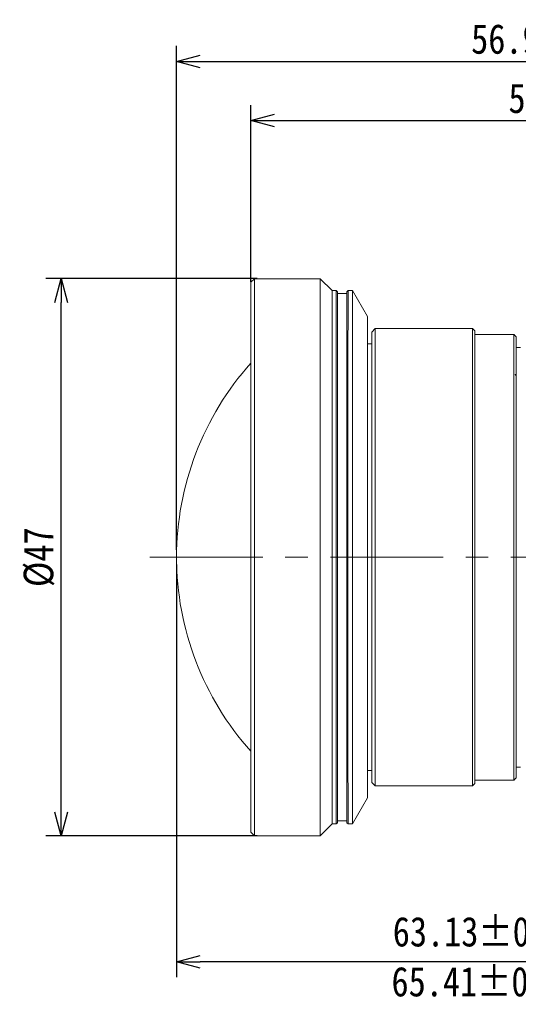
# Model space of a CAD drawing. Header units: millimetres. Extents: x 504 to 605, y 222 to 305.
# Tile 1 of 70: x 504 to 546, y 222 to 305. Entities that reach past the tile are written whole.
import ezdxf

# ---------------------------------------------------------------- set-up
doc = ezdxf.new("R2010")
doc.units = ezdxf.units.MM
doc.header["$LTSCALE"] = 0.03
doc.linetypes.add('CENTER', pattern=[50.8, 31.75, -6.35, 6.35, -6.35])
doc.layers.get('0').update_dxf_attribs({"lineweight": 15})
doc.layers.add('1', color=7, linetype='Continuous', true_color=0xffffff)
doc.styles.get("Standard").update_dxf_attribs({"font": 'simsun.ttc', "width": 0.85})
doc.dimstyles.new('ISO-25', dxfattribs={"dimtxt": 2.5, "dimasz": 2, "dimexe": 1.3, "dimexo": 0.625, "dimtad": 1, "dimzin": 9, "dimdsep": 46, "dimtxsty": 'Standard', "dimblk": 'OPEN30', "dimcen": 2, "dimazin": 2, "dimtfac": 0.6, "dimtmove": 0, "dimatfit": 0, "dimldrblk": 'OPEN30', "dimfxl": 1, "dimtolj": 1, "dimarcsym": 0})

# ---------------------------------------------------------------- blocks, each defined once
blk = doc.blocks.new('_Open30')
at = {"color": 0, "linetype": 'ByBlock', "lineweight": -2}
for p, q in [((-1, 0.268), (0, 0)), ((0, 0), (-1, -0.268)), ((0, 0), (-1, 0))]:
    blk.add_line(p, q, dxfattribs=at)
blk = doc.blocks.new('*D12')
at = {"color": 0, "lineweight": -2}
for p, q in [((523.635, 283.172), (505.805, 283.172)), ((507.105, 238.172), (507.105, 281.172)), ((523.635, 236.172), (505.805, 236.172))]:
    blk.add_line(p, q, dxfattribs=at)
at = {"layer": 'Defpoints', "color": 0}
for p in [(507.105, 283.172), (524.26, 283.172), (524.26, 236.172)]:
    blk.add_point(p, dxfattribs=at)
at = {"color": 0, "lineweight": -2, "xscale": 2, "yscale": 2, "zscale": 2}
for p, rotation in [((507.105, 283.172), 90), ((507.105, 236.172), 270)]:
    blk.add_blockref('_Open30', p, dxfattribs=dict(at, rotation=rotation))
at = {"color": 0, "insert": (505.23, 259.671), "char_height": 2.5, "attachment_point": 5, "rotation": 90}
blk.add_mtext('\\A1;%%c47', dxfattribs=at)
blk = doc.blocks.new('*D11')
at = {"color": 0, "lineweight": -2}
for p, q in [((516.837, 259.046), (516.837, 224.24)), ((579.963, 259.046), (579.963, 224.24)), ((577.963, 225.54), (518.837, 225.54))]:
    blk.add_line(p, q, dxfattribs=at)
at = {"layer": 'Defpoints', "color": 0}
for p in [(516.837, 259.671), (579.963, 259.671), (516.837, 225.54)]:
    blk.add_point(p, dxfattribs=at)
at = {"color": 0, "lineweight": -2, "xscale": 2, "yscale": 2, "zscale": 2, "rotation": 180}
blk.add_blockref('_Open30', (516.837, 225.54), dxfattribs=at)
at = {"color": 0, "lineweight": -2, "xscale": 2, "yscale": 2, "zscale": 2}
blk.add_blockref('_Open30', (579.963, 225.54), dxfattribs=at)
at = {"color": 0, "insert": (549.547, 227.749), "char_height": 2.5, "width": 36.1612, "attachment_point": 5}
blk.add_mtext('\\A1;63.13±0.2(W.D. MOD)', dxfattribs=at)
blk = doc.blocks.new('*D1')
at = {"color": 0, "lineweight": -2}
for p, q in [((523.117, 282.896), (523.117, 297.805)), ((573.828, 277.083), (573.828, 297.805)), ((525.117, 296.505), (571.828, 296.505))]:
    blk.add_line(p, q, dxfattribs=at)
at = {"layer": 'Defpoints', "color": 0}
for p in [(573.828, 296.505), (523.117, 282.271), (573.828, 276.458)]:
    blk.add_point(p, dxfattribs=at)
at = {"color": 0, "lineweight": -2, "xscale": 2, "yscale": 2, "zscale": 2, "rotation": 180}
blk.add_blockref('_Open30', (523.117, 296.505), dxfattribs=at)
at = {"color": 0, "lineweight": -2, "xscale": 2, "yscale": 2, "zscale": 2}
blk.add_blockref('_Open30', (573.828, 296.505), dxfattribs=at)
at = {"color": 0, "insert": (548.472, 298.38), "char_height": 2.5, "attachment_point": 5}
blk.add_mtext('\\A1;50.71', dxfattribs=at)
blk = doc.blocks.new('*D7')
at = {"color": 0, "lineweight": -2}
for p, q in [((516.839, 260.296), (516.839, 302.805)), ((573.828, 277.513), (573.828, 302.805)), ((518.839, 301.505), (571.828, 301.505))]:
    blk.add_line(p, q, dxfattribs=at)
at = {"layer": 'Defpoints', "color": 0}
for p in [(573.828, 301.505), (573.828, 276.888), (516.839, 259.671)]:
    blk.add_point(p, dxfattribs=at)
at = {"color": 0, "lineweight": -2, "xscale": 2, "yscale": 2, "zscale": 2, "rotation": 180}
blk.add_blockref('_Open30', (516.839, 301.505), dxfattribs=at)
at = {"color": 0, "lineweight": -2, "xscale": 2, "yscale": 2, "zscale": 2}
blk.add_blockref('_Open30', (573.828, 301.505), dxfattribs=at)
at = {"color": 0, "insert": (545.321, 303.38), "char_height": 2.5, "attachment_point": 5}
blk.add_mtext('\\A1;56.99', dxfattribs=at)
blk = doc.blocks.new('A$C4323a73e')
at = {"layer": '1', "color": 7, "linetype": 'Continuous', "lineweight": 18}
for p, q in [((6.573, 23.5), (6.273, 23.2)), ((12.123, 23.5), (6.573, 23.5)), ((13.123, 22.5), (12.123, 23.5)), ((13.473, 22.5), (13.123, 22.5)), ((13.573, 22.4), (13.473, 22.5)), ((14.473, 22.5), (14.373, 22.4)), ((14.853, 22.5), (14.473, 22.5)), ((16.123, 20.3), (14.853, 22.5)), ((14.373, 22.25), (13.573, 22.25)), ((16.779, 19.3), (16.479, 19)), ((16.779, -5.028), (16.779, 19.3)), ((24.979, 19.3), (16.779, 19.3)), ((24.979, -0.426), (24.979, 19.3)), ((25.179, 19.1), (24.979, 19.3)), ((16.479, 19), (16.479, -4.95)), ((25.179, 19.1), (25.179, -19.1)), ((28.535, 18.8), (25.179, 18.8)), ((28.679, 18.6), (28.48, 18.799)), ((28.679, -4.846), (28.679, 18.6)), ((16.479, 18), (16.123, 18)), ((29.029, 17.7), (28.679, 17.7)), ((24.979, -19.3), (24.979, -0.426)), ((16.479, -4.95), (16.479, -19)), ((28.679, -18.6), (28.679, -4.846)), ((16.779, -19.3), (16.779, -5.028)), ((16.123, -18), (16.479, -18)), ((28.679, -17.7), (29.029, -17.7)), ((16.479, -19), (16.779, -19.3)), ((24.979, -19.3), (25.179, -19.1)), ((25.179, -18.8), (28.535, -18.8)), ((28.48, -18.799), (28.679, -18.6)), ((16.779, -19.3), (24.979, -19.3)), ((14.853, -22.5), (16.123, -20.3)), ((13.473, -22.5), (13.573, -22.4)), ((13.573, -22.25), (14.373, -22.25)), ((14.373, -22.4), (14.473, -22.5)), ((6.273, -23.2), (6.573, -23.5)), ((12.123, -23.5), (13.123, -22.5)), ((13.123, -22.5), (13.473, -22.5)), ((14.473, -22.5), (14.853, -22.5)), ((6.573, -23.5), (12.123, -23.5))]:
    blk.add_line(p, q, dxfattribs=at)
for start, end in [(138.06986, 180), (180, 221.93014)]:
    blk.add_arc((24.5, 0), 24.5, start, end, dxfattribs=at)
for centre, major_axis, start_param, end_param in [((6.573, 0), (0, 23.5), 0, 3.141564), ((12.123, 0), (0, -23.5), 3.141621, 3.926994), ((6.273, 0), (0, 23.2), 0, 2.356198), ((13.123, 0), (0, 22.5), 0, 3.141564), ((13.473, 0), (0, -22.5), 3.141621, 5.497791), ((14.473, 0), (0, 22.5), 0, 2.356198), ((14.853, 0), (0, -22.5), 3.141621, 5.497791), ((16.123, 0), (0, -20.3), 2.660932, 5.497791), ((13.573, 0), (0, 22.4), 6.167343, 6.283185), ((13.573, 0), (0, 22.4), 0, 2.356198), ((13.573, 0), (0, 22.25), 0, 2.356198), ((14.373, 0), (0, -22.4), 3.141621, 5.49779), ((16.123, 0), (0, 18), 0, 2.356198), ((12.123, 0), (0, -23.5), 3.926994, 6.283185), ((16.123, 0), (0, 18), 2.356198, 3.141619), ((16.123, 0), (0, -20.3), 5.497791, 6.283185), ((13.573, 0), (0, 22.25), 2.356198, 3.141614), ((6.273, 0), (0, 23.2), 2.356198, 3.141621), ((13.473, 0), (0, -22.5), 5.497791, 6.283185), ((13.573, 0), (0, 22.4), 2.356198, 3.141622), ((14.373, 0), (0, -22.4), 5.49779, 6.283185), ((14.473, 0), (0, 22.5), 2.356198, 3.141621), ((14.853, 0), (0, -22.5), 5.497791, 6.283185), ((16.123, 0), (0, -20.3), 0, 0.480667)]:
    blk.add_ellipse(centre, major_axis=major_axis, ratio=0.000004, start_param=start_param, end_param=end_param, dxfattribs=at)
blk.add_open_spline([(28.479, 18.8), (28.479, 18.8), (28.479, 18.786), (28.479, 18.716), (28.479, 18.644), (28.479, 18.442), (28.479, 18.312), (28.479, 17.993), (28.479, 17.804), (28.479, 17.371), (28.479, 17.126), (28.479, 16.583), (28.479, 16.285), (28.479, 15.637), (28.479, 15.287), (28.479, 14.541), (28.479, 14.143), (28.479, 13.305), (28.479, 12.864), (28.479, 11.943), (28.479, 11.462), (28.479, 10.466), (28.479, 9.951), (28.479, 8.889), (28.479, 8.344), (28.479, 7.227), (28.479, 6.657), (28.479, 5.496), (28.479, 4.907), (28.479, 3.713), (28.479, 3.109), (28.479, 1.894), (28.479, 1.282), (28.479, 0.057), (28.479, -0.557), (28.479, -1.781), (28.479, -2.391), (28.479, -3.602), (28.479, -4.202), (28.479, -5.388), (28.479, -5.973), (28.479, -7.123), (28.479, -7.687), (28.479, -8.789), (28.479, -9.327), (28.479, -10.372), (28.479, -10.878), (28.479, -11.855), (28.479, -12.325), (28.479, -13.225), (28.479, -13.654), (28.479, -14.468), (28.479, -14.853), (28.479, -15.573), (28.479, -15.909), (28.479, -16.529), (28.479, -16.814), (28.479, -17.327), (28.479, -17.557), (28.479, -17.96), (28.479, -18.132), (28.479, -18.42), (28.479, -18.534), (28.479, -18.704), (28.479, -18.759), (28.479, -18.795), (28.479, -18.8), (28.479, -18.8)], degree=3, knots=[0, 0, 0, 0, 0.021547, 0.021547, 0.052692, 0.052692, 0.083838, 0.083838, 0.114983, 0.114983, 0.146128, 0.146128, 0.177274, 0.177274, 0.208419, 0.208419, 0.239564, 0.239564, 0.27071, 0.27071, 0.301855, 0.301855, 0.333, 0.333, 0.364146, 0.364146, 0.395291, 0.395291, 0.426436, 0.426436, 0.457582, 0.457582, 0.488727, 0.488727, 0.519873, 0.519873, 0.551018, 0.551018, 0.582163, 0.582163, 0.613309, 0.613309, 0.644454, 0.644454, 0.675599, 0.675599, 0.706745, 0.706745, 0.73789, 0.73789, 0.769035, 0.769035, 0.800181, 0.800181, 0.831326, 0.831326, 0.862471, 0.862471, 0.893617, 0.893617, 0.924762, 0.924762, 0.955907, 0.955907, 0.987053, 0.987053, 1, 1, 1, 1], dxfattribs=at)
blk.add_open_spline([(28.679, 15.28), (28.631, 15.362), (28.583, 15.445)], degree=2, dxfattribs=at)

msp = doc.modelspace()

# ---------------------------------------------------------------- linework, layer by layer
at = {"layer": '1', "color": 1, "linetype": 'CENTER', "lineweight": 5, "ltscale": 10}
msp.add_open_spline([(514.581, 259.6714), (548.9675, 259.671), (593.5091, 259.671)], degree=1, knots=[0, 0, 0.0768246, 1, 1], dxfattribs=at)

# ---------------------------------------------------------------- block references
msp.add_blockref('A$C4323a73e', (516.8371, 259.6709))

# ---------------------------------------------------------------- texts
at = {"insert": (534.9833, 225.1192), "char_height": 2.5, "attachment_point": 1}
msp.add_mtext_dynamic_manual_height_columns('65.41%%P0.2(W.D. INF)', width=33.046863, gutter_width=0.25, heights=[0], dxfattribs=at)

# ---------------------------------------------------------------- dimensions: what is measured, and where the dimension line sits
for base, p1, p2, picture, middle in [((573.828, 301.5054), (516.8392, 259.671), (573.828, 276.8884), '*D7', (545.3206, 301.5054)), ((573.828, 296.5054), (523.1175, 282.271), (573.828, 276.4578), '*D1', (548.4725, 296.5054))]:
    dim = msp.add_linear_dim(base=base, p1=p1, p2=p2, dimstyle='ISO-25', override={"dimtmove": 0})
    dim.commit()
    dim.dimension.update_dxf_attribs({"geometry": picture, "text_midpoint": middle, "dimtype": 128})
at = {"color": 7}
for base, p1, p2, angle, text, override, picture, middle in [((507.1048, 283.1723), (524.2602, 236.1723), (524.2601, 283.1723), 90, '%%c<>', {"dimdec": 1}, '*D12', (507.1048, 259.671)), ((516.8371, 225.5402), (579.9627, 259.671), (516.8371, 259.6714), 180, '<>(W.D. MOD)', {"dimgap": 0.625, "dimtol": 1, "dimlim": 0, "dimtp": 0.2, "dimtm": 0.2, "dimtfac": 1}, '*D11', (549.5475, 225.5402))]:
    dim = msp.add_linear_dim(base=base, p1=p1, p2=p2, angle=angle, text=text, dimstyle='ISO-25', override=override, dxfattribs=at)
    dim.commit()
    dim.dimension.update_dxf_attribs({"geometry": picture, "text_midpoint": middle, "dimtype": 160})

doc.saveas('drawing.dxf')
